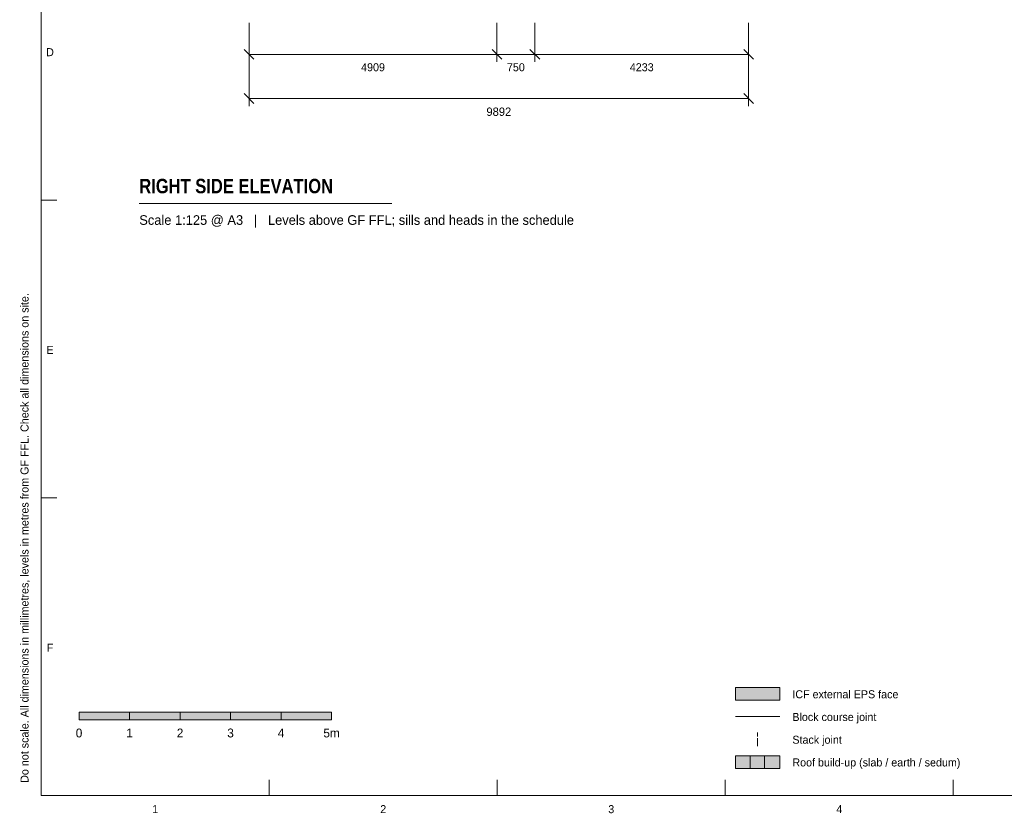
# Model space of a CAD drawing. Header units: millimetres. Extents: x 17 to 413, y 4 to 292.
# Tile 1 of 30: x 17 to 173, y 4 to 130. Entities that reach past the tile are written whole.
import ezdxf
from ezdxf.enums import TextEntityAlignment as Align

# ---------------------------------------------------------------- set-up
doc = ezdxf.new("R2010")
doc.units = ezdxf.units.MM
doc.linetypes.add('DASHED', pattern=[1.524, 1.27, -0.254])
for name, color, linetype in [('FILL-C_B2D199', 7, 'Continuous'), ('FILL-C_CCB294', 7, 'Continuous'), ('FILL-EPS', 7, 'Continuous'), ('FILL-INK', 7, 'Continuous'), ('FILL-LIGHT', 7, 'Continuous'), ('FILL-WHITE', 7, 'Continuous'), ('LINE-C_2E8C94', 7, 'Continuous'), ('LINE-C_337880', 7, 'Continuous'), ('LINE-INK', 7, 'Continuous'), ('LINE-STEEL_GREY', 7, 'Continuous'), ('LINE-TEAL_DK-DASH', 7, 'DASHED'), ('TEXT-INK', 7, 'Continuous'), ('TEXT-STEEL_GREY', 7, 'Continuous')]:
    doc.layers.add(name, color=color, linetype=linetype)
doc.styles.add('OpenSansCondensed-Bold', font='OpenSansCondensed-Bold.ttf')

msp = doc.modelspace()

# ---------------------------------------------------------------- hatches: boundary and pattern name
at = {"layer": 'FILL-C_B2D199', "true_color": 0xb2d199}
h = msp.add_hatch(color=253, dxfattribs=at)
h.dxf.hatch_style = 1
h.paths.add_polyline_path([(134.6, 11.3), (137, 11.3), (137, 13.3), (134.6, 13.3)])
at = {"layer": 'FILL-C_CCB294', "true_color": 0xccb294}
h = msp.add_hatch(color=253, dxfattribs=at)
h.dxf.hatch_style = 1
h.paths.add_polyline_path([(132.3, 11.3), (134.6, 11.3), (134.6, 13.3), (132.3, 13.3)])
at = {"layer": 'FILL-EPS', "true_color": 0xccffff}
h = msp.add_hatch(color=7, dxfattribs=at)
h.dxf.hatch_style = 1
h.paths.add_polyline_path([(130, 22.1), (137, 22.1), (137, 24.1), (130, 24.1)])
at = {"layer": 'FILL-INK', "true_color": 0x14141a}
h = msp.add_hatch(color=250, dxfattribs=at)
h.dxf.hatch_style = 1
h.paths.add_polyline_path([(26, 19), (34, 19), (34, 20.2), (26, 20.2)])
h = msp.add_hatch(color=250, dxfattribs=at)
h.dxf.hatch_style = 1
h.paths.add_polyline_path([(42, 19), (50, 19), (50, 20.2), (42, 20.2)])
h = msp.add_hatch(color=250, dxfattribs=at)
h.dxf.hatch_style = 1
h.paths.add_polyline_path([(58, 19), (66, 19), (66, 20.2), (58, 20.2)])
at = {"layer": 'FILL-LIGHT', "true_color": 0xc7c7c9}
h = msp.add_hatch(color=9, dxfattribs=at)
h.dxf.hatch_style = 1
h.paths.add_polyline_path([(130, 11.3), (132.3, 11.3), (132.3, 13.3), (130, 13.3)])
at = {"layer": 'FILL-WHITE', "true_color": 0xffffff}
h = msp.add_hatch(color=7, dxfattribs=at)
h.dxf.hatch_style = 1
h.paths.add_polyline_path([(34, 19), (42, 19), (42, 20.2), (34, 20.2)])
h = msp.add_hatch(color=7, dxfattribs=at)
h.dxf.hatch_style = 1
h.paths.add_polyline_path([(50, 19), (58, 19), (58, 20.2), (50, 20.2)])

# ---------------------------------------------------------------- linework, layer by layer
at = {"layer": 'LINE-C_2E8C94', "lineweight": 5}
msp.add_lwpolyline([(130, 22.1), (137, 22.1), (137, 24.1), (130, 24.1)], close=True, dxfattribs=at)
at = {"layer": 'LINE-C_337880', "lineweight": 5}
msp.add_line((130, 19.5), (137, 19.5), dxfattribs=at)
at = {"layer": 'LINE-INK', "lineweight": 5}
for p, q in [((52.93, 129.4), (52.93, 123.2)), ((52.93, 129.4), (52.93, 116.2)), ((92.2, 129.4), (92.2, 123.2)), ((98.2, 129.4), (98.2, 123.2)), ((132.07, 129.4), (132.07, 123.2)), ((132.07, 129.4), (132.07, 116.2)), ((52.15, 125.18), (53.71, 123.62)), ((91.43, 125.18), (92.98, 123.62)), ((97.43, 125.18), (98.98, 123.62)), ((131.29, 125.18), (132.85, 123.62)), ((52.93, 124.4), (132.07, 124.4)), ((52.15, 118.18), (53.71, 116.62)), ((52.93, 117.4), (132.07, 117.4)), ((131.29, 118.18), (132.85, 116.62)), ((20, 101.33), (22.5, 101.33)), ((35.54, 100.8), (75.54, 100.8)), ((20, 54.17), (22.5, 54.17)), ((56.12, 7), (56.12, 9.5)), ((92.25, 7), (92.25, 9.5)), ((128.38, 7), (128.38, 9.5)), ((164.5, 7), (164.5, 9.5))]:
    msp.add_line(p, q, dxfattribs=at)
for points in [[(20, 7), (413, 7), (413, 290), (20, 290)], [(26, 19), (34, 19), (34, 20.2), (26, 20.2)], [(34, 19), (42, 19), (42, 20.2), (34, 20.2)], [(42, 19), (50, 19), (50, 20.2), (42, 20.2)], [(50, 19), (58, 19), (58, 20.2), (50, 20.2)], [(58, 19), (66, 19), (66, 20.2), (58, 20.2)]]:
    msp.add_lwpolyline(points, close=True, dxfattribs=at)
at = {"layer": 'LINE-STEEL_GREY', "lineweight": 5}
for points in [[(130, 11.3), (132.3, 11.3), (132.3, 13.3), (130, 13.3)], [(132.3, 11.3), (134.6, 11.3), (134.6, 13.3), (132.3, 13.3)], [(134.6, 11.3), (137, 11.3), (137, 13.3), (134.6, 13.3)]]:
    msp.add_lwpolyline(points, close=True, dxfattribs=at)
at = {"layer": 'LINE-TEAL_DK-DASH', "lineweight": 5}
msp.add_line((133.5, 14.8), (133.5, 17), dxfattribs=at)

# ---------------------------------------------------------------- texts
at = {"layer": 'TEXT-INK'}
for s, height, p in [('4909', 1.27, (72.57, 121.73)), ('750', 1.27, (95.2, 121.73)), ('4233', 1.27, (115.14, 121.73)), ('9892', 1.321, (92.5, 114.66)), ('0', 1.4, (26, 16.2)), ('1', 1.4, (34, 16.2)), ('2', 1.4, (42, 16.2)), ('3', 1.4, (50, 16.2)), ('4', 1.4, (58, 16.2)), ('5m', 1.397, (66, 16.2))]:
    msp.add_text(s, height=height, dxfattribs=at).set_placement(p, align=Align.CENTER)
at = {"layer": 'TEXT-INK', "style": 'OpenSansCondensed-Bold'}
msp.add_text('RIGHT SIDE ELEVATION', height=2.286, dxfattribs=at).set_placement((35.54, 102.4))
at = {"layer": 'TEXT-INK'}
for s, p in [('ICF external EPS face', (139, 22.4)), ('Block course joint', (139, 18.8)), ('Stack joint', (139, 15.2)), ('Roof build-up (slab / earth / sedum)', (139, 11.6))]:
    msp.add_text(s, height=1.27, dxfattribs=at).set_placement(p)
at = {"layer": 'TEXT-STEEL_GREY'}
for s, p in [('D', (21.4, 124.12)), ('E', (21.4, 76.95)), ('F', (21.4, 29.78)), ('1', (38.06, 4.2)), ('2', (74.19, 4.2)), ('3', (110.31, 4.2)), ('4', (146.44, 4.2))]:
    msp.add_text(s, height=1.27, dxfattribs=at).set_placement(p, align=Align.CENTER)
msp.add_text('Scale 1:125 @ A3   |   Levels above GF FFL; sills and heads in the schedule', height=1.524, dxfattribs=at).set_placement((35.54, 97.4))
msp.add_text('Do not scale. All dimensions in millimetres, levels in metres from GF FFL. Check all dimensions on site.', height=1.27, rotation=90, dxfattribs=at).set_placement((18, 9))

doc.saveas('drawing.dxf')
